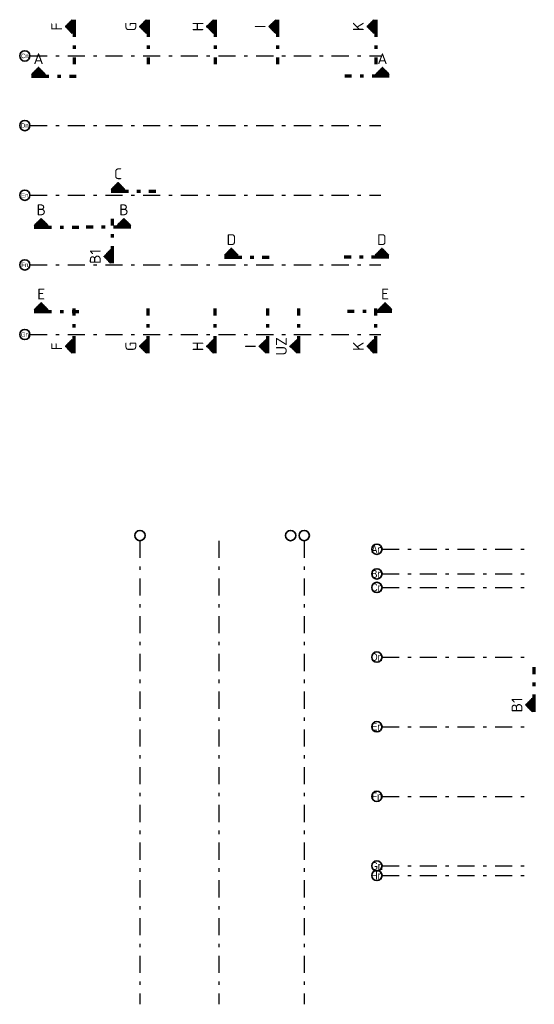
# Model space of a CAD drawing. Header units: millimetres. Extents: x -47 to 138, y -47 to 66.
# Tile 2 of 20: x -20 to -5, y 21 to 50. Entities that reach past the tile are written whole.
import ezdxf
from ezdxf.enums import TextEntityAlignment as Align

# ---------------------------------------------------------------- set-up
doc = ezdxf.new("R2010")
doc.units = ezdxf.units.MM
doc.linetypes.add('DASHDOTX2', pattern=[2, 1, -0.5, 0, -0.5])
doc.layers.add('Achsen', color=7, linetype='Continuous', lineweight=20)
doc.styles.add('Arial Narrow', font='ARIALN.TTF')
doc.styles.add('isocp', font='isocp', dxfattribs={"width": 1.1})
pattern_1 = [(90, (0, 0), (-0.02, 1e-18), [])]
pattern_2 = [(0, (0, 0), (0, 0.02), [])]

msp = doc.modelspace()

# ---------------------------------------------------------------- hatches: boundary and pattern name
at = {"lineweight": 50}
h = msp.add_hatch(dxfattribs=at)
h.set_pattern_fill('Mau', color=4, scale=0.01, angle=90, style=0, pattern_type=2)
h.set_pattern_definition(pattern_1)
h.paths.add_polyline_path([(-18.178465, 49.801153), (-18.378465, 49.601153), (-18.178465, 49.401153)])
h = msp.add_hatch(dxfattribs=at)
h.set_pattern_fill('Mau', color=4, scale=0.01, angle=90, style=0, pattern_type=2)
h.set_pattern_definition(pattern_1)
h.paths.add_polyline_path([(-16.013124, 49.801153), (-16.213124, 49.601153), (-16.013124, 49.401153)])
h = msp.add_hatch(dxfattribs=at)
h.set_pattern_fill('Mau', color=4, scale=0.01, angle=90, style=0, pattern_type=2)
h.set_pattern_definition(pattern_1)
h.paths.add_polyline_path([(-14.057331, 49.801153), (-14.257331, 49.601153), (-14.057331, 49.401153)])
h = msp.add_hatch(dxfattribs=at)
h.set_pattern_fill('Mau', color=4, scale=0.01, angle=90, style=0, pattern_type=2)
h.set_pattern_definition(pattern_1)
h.paths.add_polyline_path([(-12.241239, 49.801153), (-12.441239, 49.601153), (-12.241239, 49.401153)])
h = msp.add_hatch(dxfattribs=at)
h.set_pattern_fill('Mau', color=4, scale=0.01, angle=90, style=0, pattern_type=2)
h.set_pattern_definition(pattern_1)
h.paths.add_polyline_path([(-9.3774, 49.801153), (-9.5774, 49.601153), (-9.3774, 49.401153)])
h = msp.add_hatch(dxfattribs=at)
h.set_pattern_fill('Mau', color=4, scale=0.01, style=0, pattern_type=2)
h.set_pattern_definition(pattern_2)
h.paths.add_polyline_path([(-18.963731, 48.205568), (-19.163731, 48.405568), (-19.363731, 48.205568)])
h = msp.add_hatch(dxfattribs=at)
h.set_pattern_fill('Mau', color=4, scale=0.01, style=0, pattern_type=2)
h.set_pattern_definition(pattern_2)
h.paths.add_polyline_path([(-8.933141, 48.205568), (-9.133141, 48.405568), (-9.333141, 48.205568)])
h = msp.add_hatch(dxfattribs=at)
h.set_pattern_fill('Mau', color=4, scale=0.01, style=0, pattern_type=2)
h.set_pattern_definition(pattern_2)
h.paths.add_polyline_path([(-16.643445, 44.851792), (-16.843445, 45.051792), (-17.043445, 44.851792)])
h = msp.add_hatch(dxfattribs=at)
h.set_pattern_fill('Mau', color=4, scale=0.01, style=0, pattern_type=2)
h.set_pattern_definition(pattern_2)
h.paths.add_polyline_path([(-18.885735, 43.80221), (-19.085735, 44.00221), (-19.285735, 43.80221)])
h = msp.add_hatch(dxfattribs=at)
h.set_pattern_fill('Mau', color=4, scale=0.01, style=0, pattern_type=2)
h.set_pattern_definition(pattern_2)
h.paths.add_polyline_path([(-16.874201, 43.80221), (-16.474201, 43.80221), (-16.674201, 44.00221)])
h = msp.add_hatch(dxfattribs=at)
h.set_pattern_fill('Mau', color=4, scale=0.01, angle=90, style=0, pattern_type=2)
h.set_pattern_definition(pattern_1)
h.paths.add_polyline_path([(-17.051863, 43.099464), (-17.251863, 42.899464), (-17.051863, 42.699464)])
h = msp.add_hatch(dxfattribs=at)
h.set_pattern_fill('Mau', color=4, scale=0.01, style=0, pattern_type=2)
h.set_pattern_definition(pattern_2)
h.paths.add_polyline_path([(-13.337529, 42.932561), (-13.537529, 43.132561), (-13.737529, 42.932561)])
h = msp.add_hatch(dxfattribs=at)
h.set_pattern_fill('Mau', color=4, scale=0.01, style=0, pattern_type=2)
h.set_pattern_definition(pattern_2)
h.paths.add_polyline_path([(-8.94796, 42.932561), (-9.14796, 43.132561), (-9.34796, 42.932561)])
h = msp.add_hatch(dxfattribs=at)
h.set_pattern_fill('Mau', color=4, scale=0.01, style=0, pattern_type=2)
h.set_pattern_definition(pattern_2)
h.paths.add_polyline_path([(-18.885735, 41.345232), (-19.085735, 41.545232), (-19.285735, 41.345232)])
h = msp.add_hatch(dxfattribs=at)
h.set_pattern_fill('Mau', color=4, scale=0.01, style=0, pattern_type=2)
h.set_pattern_definition(pattern_2)
h.paths.add_polyline_path([(-8.855145, 41.345232), (-9.055145, 41.545232), (-9.255145, 41.345232)])
h = msp.add_hatch(dxfattribs=at)
h.set_pattern_fill('Mau', color=4, scale=0.01, angle=90, style=0, pattern_type=2)
h.set_pattern_definition(pattern_1)
h.paths.add_polyline_path([(-18.178465, 40.480255), (-18.378465, 40.280255), (-18.178465, 40.080255)])
h = msp.add_hatch(dxfattribs=at)
h.set_pattern_fill('Mau', color=4, scale=0.01, angle=90, style=0, pattern_type=2)
h.set_pattern_definition(pattern_1)
h.paths.add_polyline_path([(-16.013124, 40.480255), (-16.213124, 40.280255), (-16.013124, 40.080255)])
h = msp.add_hatch(dxfattribs=at)
h.set_pattern_fill('Mau', color=4, scale=0.01, angle=90, style=0, pattern_type=2)
h.set_pattern_definition(pattern_1)
h.paths.add_polyline_path([(-14.057331, 40.480255), (-14.257331, 40.280255), (-14.057331, 40.080255)])
h = msp.add_hatch(dxfattribs=at)
h.set_pattern_fill('Mau', color=4, scale=0.01, angle=90, style=0, pattern_type=2)
h.set_pattern_definition(pattern_1)
h.paths.add_polyline_path([(-12.523933, 40.480255), (-12.723933, 40.280255), (-12.523933, 40.080255)])
h = msp.add_hatch(dxfattribs=at)
h.set_pattern_fill('Mau', color=4, scale=0.01, angle=90, style=0, pattern_type=2)
h.set_pattern_definition(pattern_1)
h.paths.add_polyline_path([(-11.621078, 40.480255), (-11.821078, 40.280255), (-11.621078, 40.080255)])
h = msp.add_hatch(dxfattribs=at)
h.set_pattern_fill('Mau', color=4, scale=0.01, angle=90, style=0, pattern_type=2)
h.set_pattern_definition(pattern_1)
h.paths.add_polyline_path([(-9.3774, 40.480255), (-9.5774, 40.280255), (-9.3774, 40.080255)])
h = msp.add_hatch(dxfattribs=at)
h.set_pattern_fill('Mau', color=4, scale=0.01, angle=90, style=0, pattern_type=2)
h.set_pattern_definition(pattern_1)
h.paths.add_polyline_path([(-4.751623, 30.028179), (-4.951623, 29.828179), (-4.751623, 29.628179)])

# ---------------------------------------------------------------- linework, layer by layer
at = {"color": 2, "linetype": 'Continuous', "lineweight": 35}
for p, q in [((-18.378465, 49.601153), (-18.178465, 49.801153)), ((-18.178465, 49.401153), (-18.178465, 49.801153)), ((-16.213124, 49.601153), (-16.013124, 49.801153)), ((-16.013124, 49.401153), (-16.013124, 49.801153)), ((-14.257331, 49.601153), (-14.057331, 49.801153)), ((-14.057331, 49.401153), (-14.057331, 49.801153)), ((-12.441239, 49.601153), (-12.241239, 49.801153)), ((-12.241239, 49.401153), (-12.241239, 49.801153)), ((-9.5774, 49.601153), (-9.3774, 49.801153)), ((-9.3774, 49.401153), (-9.3774, 49.801153)), ((-18.178465, 49.401153), (-18.378465, 49.601153)), ((-16.013124, 49.401153), (-16.213124, 49.601153)), ((-14.057331, 49.401153), (-14.257331, 49.601153)), ((-12.241239, 49.401153), (-12.441239, 49.601153)), ((-9.3774, 49.401153), (-9.5774, 49.601153)), ((-19.363731, 48.205568), (-19.163731, 48.405568)), ((-9.333141, 48.205568), (-9.133141, 48.405568)), ((-9.133141, 48.405568), (-8.933141, 48.205568)), ((-19.363731, 48.205568), (-18.963731, 48.205568)), ((-9.333141, 48.205568), (-8.933141, 48.205568)), ((-17.043445, 44.851792), (-16.843445, 45.051792)), ((-17.043445, 44.851792), (-16.643445, 44.851792)), ((-16.843445, 45.051792), (-16.643445, 44.851792)), ((-19.285735, 43.80221), (-19.085735, 44.00221)), ((-19.085735, 44.00221), (-18.885735, 43.80221)), ((-16.674201, 44.00221), (-16.874201, 43.80221)), ((-16.474201, 43.80221), (-16.674201, 44.00221)), ((-19.285735, 43.80221), (-18.885735, 43.80221)), ((-16.474201, 43.80221), (-16.874201, 43.80221)), ((-17.251863, 42.899464), (-17.051863, 43.099464)), ((-17.051863, 42.699464), (-17.051863, 43.099464)), ((-13.737529, 42.932561), (-13.537529, 43.132561)), ((-13.537529, 43.132561), (-13.337529, 42.932561)), ((-9.34796, 42.932561), (-9.14796, 43.132561)), ((-9.14796, 43.132561), (-8.94796, 42.932561)), ((-17.051863, 42.699464), (-17.251863, 42.899464)), ((-13.737529, 42.932561), (-13.337529, 42.932561)), ((-9.34796, 42.932561), (-8.94796, 42.932561)), ((-19.285735, 41.345232), (-19.085735, 41.545232)), ((-19.285735, 41.345232), (-18.885735, 41.345232)), ((-19.085735, 41.545232), (-18.885735, 41.345232)), ((-9.255145, 41.345232), (-9.055145, 41.545232)), ((-9.255145, 41.345232), (-8.855145, 41.345232)), ((-9.055145, 41.545232), (-8.855145, 41.345232)), ((-18.378465, 40.280255), (-18.178465, 40.480255)), ((-18.178465, 40.080255), (-18.178465, 40.480255)), ((-16.213124, 40.280255), (-16.013124, 40.480255)), ((-16.013124, 40.080255), (-16.013124, 40.480255)), ((-14.257331, 40.280255), (-14.057331, 40.480255)), ((-14.057331, 40.080255), (-14.057331, 40.480255)), ((-12.723933, 40.280255), (-12.523933, 40.480255)), ((-12.523933, 40.080255), (-12.523933, 40.480255)), ((-11.821078, 40.280255), (-11.621078, 40.480255)), ((-11.621078, 40.080255), (-11.621078, 40.480255)), ((-9.5774, 40.280255), (-9.3774, 40.480255)), ((-9.3774, 40.080255), (-9.3774, 40.480255)), ((-18.178465, 40.080255), (-18.378465, 40.280255)), ((-16.013124, 40.080255), (-16.213124, 40.280255)), ((-14.057331, 40.080255), (-14.257331, 40.280255)), ((-12.523933, 40.080255), (-12.723933, 40.280255)), ((-11.621078, 40.080255), (-11.821078, 40.280255)), ((-9.3774, 40.080255), (-9.5774, 40.280255)), ((-4.951623, 29.828179), (-4.751623, 30.028179)), ((-4.751623, 29.628179), (-4.751623, 30.028179)), ((-4.751623, 29.628179), (-4.951623, 29.828179))]:
    msp.add_line(p, q, dxfattribs=at)
at = {"color": 1, "linetype": 'DASHDOTX2', "lineweight": 70, "ltscale": 0.5}
for p, q in [((-18.128465, 49.801153), (-18.128465, 48.501153)), ((-15.963124, 49.801153), (-15.963124, 48.501153)), ((-14.007331, 49.801153), (-14.007331, 48.501153)), ((-12.191239, 49.801153), (-12.191239, 48.501153)), ((-9.3274, 49.801153), (-9.3274, 48.501153)), ((-19.363731, 48.155568), (-18.063731, 48.155568)), ((-8.933141, 48.155568), (-10.233141, 48.155568)), ((-17.043445, 44.801792), (-15.743445, 44.801792)), ((-17.001863, 42.699464), (-17.001863, 43.999464)), ((-19.285735, 43.75221), (-17.985735, 43.75221)), ((-16.474201, 43.75221), (-17.774201, 43.75221)), ((-13.737529, 42.882561), (-12.437529, 42.882561)), ((-8.94796, 42.882561), (-10.24796, 42.882561)), ((-18.128465, 40.080255), (-18.128465, 41.380255)), ((-15.963124, 40.080255), (-15.963124, 41.380255)), ((-14.007331, 40.080255), (-14.007331, 41.380255)), ((-12.473933, 40.080255), (-12.473933, 41.380255)), ((-11.571078, 40.080255), (-11.571078, 41.380255)), ((-9.3274, 40.080255), (-9.3274, 41.380255)), ((-19.285735, 41.295232), (-17.985735, 41.295232)), ((-8.855145, 41.295232), (-10.155145, 41.295232)), ((-4.701623, 29.628179), (-4.701623, 30.928179))]:
    msp.add_line(p, q, dxfattribs=at)
at = {"color": 3, "linetype": 'Continuous', "lineweight": 25}
msp.add_line((-19.163731, 48.405568), (-18.963731, 48.205568), dxfattribs=at)
at = {"layer": 'Achsen', "color": 3, "linetype": 'DASHDOTX2', "lineweight": 25, "ltscale": 0.5}
for p, q in [((-19.412988, 48.744929), (-9.183198, 48.744929)), ((-19.412988, 46.714929), (-9.183198, 46.714929)), ((-19.412988, 44.684929), (-9.183198, 44.684929)), ((-19.412988, 42.654929), (-9.183198, 42.654929)), ((-19.412988, 40.624929), (-9.183198, 40.624929)), ((-16.203848, 34.614738), (-16.203848, 21.100718)), ((-13.903848, 34.614738), (-13.903848, 21.100718)), ((-11.413848, 34.614738), (-11.413848, 21.100718)), ((-9.143929, 34.365151), (-4.910324, 34.365151)), ((-9.143929, 33.647651), (-4.910324, 33.647651)), ((-9.143929, 33.252651), (-4.910324, 33.252651)), ((-9.143929, 31.222651), (-4.910324, 31.222651)), ((-9.143929, 29.192651), (-4.910324, 29.192651)), ((-9.143929, 27.162651), (-4.910324, 27.162651)), ((-9.143929, 25.132651), (-4.910324, 25.132651)), ((-9.143929, 24.855151), (-4.910324, 24.855151))]:
    msp.add_line(p, q, dxfattribs=at)
at = {"layer": 'Achsen', "color": 2, "linetype": 'Continuous', "lineweight": 35}
for centre in [(-19.562988, 48.744929), (-19.562988, 46.714929), (-19.562988, 44.684929), (-19.562988, 42.654929), (-19.562988, 40.624929), (-16.203848, 34.764738), (-11.808848, 34.764738), (-11.413848, 34.764738), (-9.293929, 34.365151), (-9.293929, 33.647651), (-9.293929, 33.252651), (-9.293929, 31.222651), (-9.293929, 29.192651), (-9.293929, 27.162651), (-9.293929, 25.132651), (-9.293929, 24.855151)]:
    msp.add_circle(centre, 0.15, dxfattribs=at)

# ---------------------------------------------------------------- texts
at = {"color": 2, "lineweight": 35, "style": 'isocp', "width": 1.15}
for s, p in [('F', (-18.478465, 49.601153)), ('G', (-16.313124, 49.601153)), ('H', (-14.357331, 49.601153)), ('K', (-9.6774, 49.601153)), ('I', (-12.541239, 49.601153)), ('B1', (-17.351863, 42.899464)), ('UZ', (-11.921078, 40.280255)), ('F', (-18.478465, 40.280255)), ('G', (-16.313124, 40.280255)), ('H', (-14.357331, 40.280255)), ('I', (-12.823933, 40.280255)), ('K', (-9.6774, 40.280255)), ('B1', (-5.051623, 29.828179))]:
    msp.add_text(s, height=0.315, rotation=90, dxfattribs=at).set_placement(p, align=Align.CENTER)
for s, p in [('A', (-19.163731, 48.505568)), ('A', (-9.133141, 48.505568)), ('C', (-16.843445, 45.151792)), ('B', (-19.085735, 44.10221)), ('B', (-16.674201, 44.10221)), ('D', (-13.537529, 43.232561)), ('D', (-9.14796, 43.232561)), ('E', (-19.085735, 41.645232)), ('E', (-9.055145, 41.645232))]:
    msp.add_text(s, height=0.315, dxfattribs=at).set_placement(p, align=Align.CENTER)
at = {"layer": 'Achsen', "color": 3, "lineweight": 25, "style": 'Arial Narrow'}
for s, p in [('Cn', (-19.562988, 48.744929)), ('Dn', (-19.562988, 46.714515)), ('En', (-19.562988, 44.684515)), ('Fn', (-19.562988, 42.654515)), ('Gn', (-19.562988, 40.624515))]:
    msp.add_text(s, height=0.13, dxfattribs=at).set_placement(p, align=Align.MIDDLE_CENTER)
at = {"layer": 'Achsen', "color": 4, "lineweight": 50, "style": 'Arial Narrow'}
for s, p in [('An', (-9.293929, 34.364738)), ('Bn', (-9.293929, 33.647238)), ('Cn', (-9.293929, 33.252651)), ('Dn', (-9.293929, 31.222238)), ('En', (-9.293929, 29.192238)), ('Fn', (-9.293929, 27.162238)), ('Gn', (-9.293929, 25.132238)), ('Hn', (-9.293929, 24.854738))]:
    msp.add_text(s, height=0.225, dxfattribs=at).set_placement(p, align=Align.MIDDLE_CENTER)

doc.saveas('drawing.dxf')
